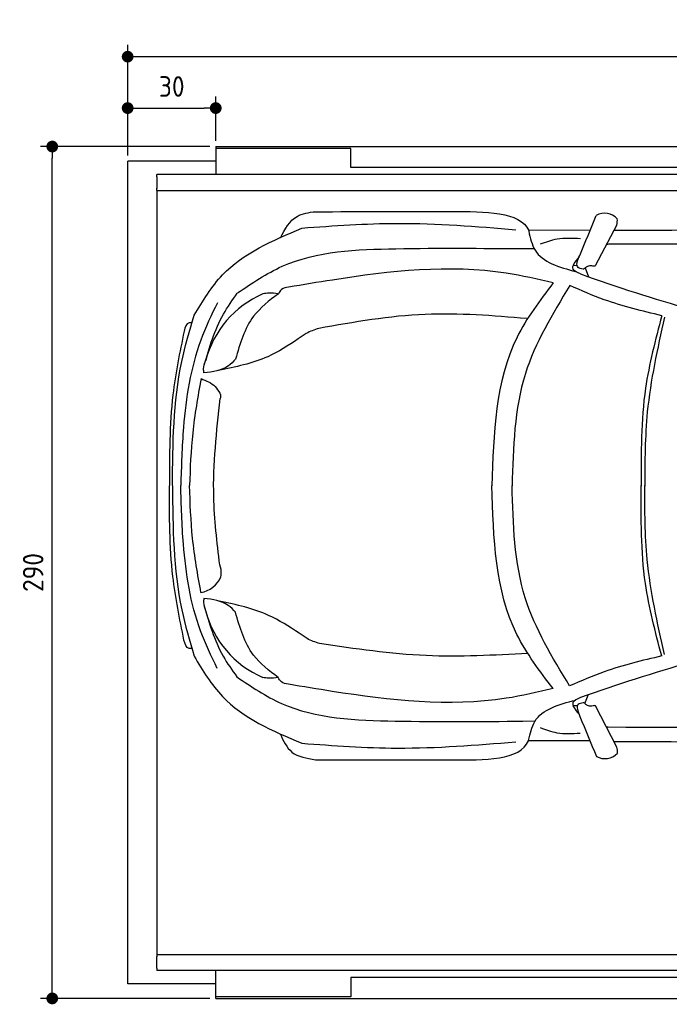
# Model space of a CAD drawing. Header units: millimetres. Extents: x 705 to 7297, y 228 to 3619.
# Tile 1 of 4: x 705 to 2918, y 267 to 3619. Entities that reach past the tile are written whole.
import ezdxf

# ---------------------------------------------------------------- set-up
doc = ezdxf.new("R2010")
doc.units = ezdxf.units.MM
doc.layers.get('0').update_dxf_attribs({"lineweight": 25})
doc.layers.add('4', color=3, linetype='Continuous')
doc.layers.add('5', color=3, linetype='Continuous', lineweight=25)
doc.layers.add('Car', color=10, linetype='Continuous', lineweight=25)
doc.styles.get("Standard").update_dxf_attribs({"font": 'ISOCP.SHX'})
doc.dimstyles.new('GEN-ISO$0', dxfattribs={"dimscale": 20, "dimtxt": 3.5, "dimasz": 2, "dimexe": 2, "dimexo": 1, "dimgap": 1.5, "dimtad": 1, "dimdec": 1, "dimlfac": 0.1, "dimdsep": 46, "dimtxsty": 'Standard', "dimblk": 'PUNKT', "dimcen": 2, "dimclrd": 256, "dimclre": 256, "dimclrt": 2, "dimadec": 0, "dimazin": 0, "dimtp": 0.1, "dimtm": 0.1, "dimtfac": 0.71, "dimtdec": 1, "dimtmove": 2, "dimatfit": 3, "dimldrblk": 'PUNKT', "dimfxl": 1, "dimtolj": 1, "dimarcsym": 0})

# ---------------------------------------------------------------- blocks, each defined once
blk = doc.blocks.new('PUNKT')
at = {"layer": '4', "color": 0, "linetype": 'ByBlock'}
blk.add_line((-0.5, 0), (-1, 0), dxfattribs=at)
at = {"layer": '4', "color": 0, "linetype": 'ByBlock', "const_width": 0.5}
blk.add_lwpolyline([(-0.25, 0, 1), (0.25, 0, 1)], format="xyb", close=True, dxfattribs=at)
blk = doc.blocks.new('*D5')
at = {"layer": '5', "lineweight": -2, "transparency": 16777216}
for p, q in [((1072.7, 3157.3), (1072.7, 3533.4)), ((6272.8, 3157.3), (6272.8, 3533.4)), ((1112.7, 3493.4), (6232.8, 3493.4))]:
    blk.add_line(p, q, dxfattribs=at)
at = {"layer": 'DEFPOINTS', "color": 0, "transparency": 16777216}
for p in [(6272.8, 3493.4), (1072.7, 3137.3), (6272.8, 3137.3)]:
    blk.add_point(p, dxfattribs=at)
at = {"layer": '5', "lineweight": -2, "transparency": 16777216, "xscale": 40, "yscale": 40, "zscale": 40, "rotation": 180}
blk.add_blockref('PUNKT', (1072.7, 3493.4), dxfattribs=at)
at = {"layer": '5', "lineweight": -2, "transparency": 16777216, "xscale": 40, "yscale": 40, "zscale": 40}
blk.add_blockref('PUNKT', (6272.8, 3493.4), dxfattribs=at)
at = {"layer": '5', "color": 2, "transparency": 16777216, "insert": (3672.8, 3573.3), "char_height": 70, "attachment_point": 5}
blk.add_mtext('\\A1;520', dxfattribs=at)
blk = doc.blocks.new('*D6')
at = {"layer": '5', "lineweight": -2, "transparency": 16777216}
for p, q in [((1072.7, 3157.3), (1072.7, 3358.3)), ((1372.7, 3207.3), (1372.7, 3358.3)), ((1112.7, 3318.3), (1332.7, 3318.3))]:
    blk.add_line(p, q, dxfattribs=at)
at = {"layer": 'DEFPOINTS', "color": 0, "transparency": 16777216}
for p in [(1372.7, 3318.3), (1372.7, 3187.3), (1072.7, 3137.3)]:
    blk.add_point(p, dxfattribs=at)
at = {"layer": '5', "lineweight": -2, "transparency": 16777216, "xscale": 40, "yscale": 40, "zscale": 40, "rotation": 180}
blk.add_blockref('PUNKT', (1072.7, 3318.3), dxfattribs=at)
at = {"layer": '5', "lineweight": -2, "transparency": 16777216, "xscale": 40, "yscale": 40, "zscale": 40}
blk.add_blockref('PUNKT', (1372.7, 3318.3), dxfattribs=at)
at = {"layer": '5', "color": 2, "transparency": 16777216, "insert": (1222.8, 3391.9), "char_height": 70, "attachment_point": 5}
blk.add_mtext('\\A1;30', dxfattribs=at)
blk = doc.blocks.new('*D4')
at = {"layer": '5', "lineweight": -2, "transparency": 16777216}
for p, q in [((1352.7, 3187.3), (775.9, 3187.3)), ((815.9, 327.3), (815.9, 3147.3)), ((1352.8, 287.3), (775.9, 287.3))]:
    blk.add_line(p, q, dxfattribs=at)
at = {"layer": 'DEFPOINTS', "color": 0, "transparency": 16777216}
for p in [(815.9, 3187.3), (1372.7, 3187.3), (1372.8, 287.3)]:
    blk.add_point(p, dxfattribs=at)
at = {"layer": '5', "lineweight": -2, "transparency": 16777216, "xscale": 40, "yscale": 40, "zscale": 40}
for p, rotation in [((815.9, 3187.3), 90), ((815.9, 287.3), 270)]:
    blk.add_blockref('PUNKT', p, dxfattribs=dict(at, rotation=rotation))
at = {"layer": '5', "color": 2, "transparency": 16777216, "insert": (750.8, 1737.3), "char_height": 70, "attachment_point": 5, "rotation": 90}
blk.add_mtext('\\A1;290', dxfattribs=at)

msp = doc.modelspace()

# ---------------------------------------------------------------- linework, layer by layer
for p, q in [((1372.73, 3187.27), (4772.73, 3187.27)), ((1372.73, 3187.27), (1372.73, 3092.27)), ((1832.73, 3181.27), (1372.73, 3181.27)), ((1372.73, 3163.27), (1372.73, 3153.27)), ((1372.73, 3153.27), (1372.73, 3092.27)), ((1832.73, 3115.77), (1832.73, 3181.27)), ((1832.73, 3153.27), (1832.73, 3163.27)), ((1832.73, 3115.77), (1832.73, 3153.27)), ((1372.73, 3137.27), (1072.73, 3137.27)), ((1072.77, 337.27), (1072.77, 3137.27)), ((1171.53, 3084.27), (1171.53, 3045.27)), ((1454.13, 3092.27), (1171.67, 3092.27)), ((1372.73, 3092.27), (1175.02, 3092.27)), ((4551.14, 3092.27), (1454.13, 3092.27)), ((4122.73, 3115.77), (1832.73, 3115.77)), ((1858.37, 3115.77), (1859.03, 3115.77)), ((1171.53, 3045.27), (1171.53, 3044.77)), ((1171.67, 3037.27), (1171.72, 437.27)), ((1171.67, 3037.27), (1533.3, 3037.27)), ((1533.3, 3037.27), (6020.48, 3037.27)), ((1171.72, 437.27), (1533.35, 437.27)), ((1533.35, 437.27), (6020.52, 437.27)), ((1171.58, 429.27), (1171.58, 429.77)), ((1171.58, 390.27), (1171.58, 429.27)), ((1454.17, 382.27), (1171.72, 382.27)), ((1372.77, 382.27), (1175.07, 382.27)), ((1372.77, 321.27), (1372.77, 382.27)), ((1372.77, 287.27), (1372.77, 382.27)), ((4651.19, 382.27), (1454.17, 382.27)), ((1372.77, 337.27), (1072.77, 337.27)), ((1832.77, 358.77), (1832.77, 321.27)), ((4122.78, 358.77), (1832.77, 358.77)), ((1832.77, 358.77), (1832.77, 293.27)), ((1858.41, 358.77), (1859.07, 358.77)), ((1372.77, 311.27), (1372.77, 321.27)), ((1832.77, 321.27), (1832.77, 311.27)), ((1832.77, 293.27), (1372.77, 293.27)), ((1372.77, 287.27), (4772.77, 287.27))]:
    msp.add_line(p, q)
at = {"extrusion": (0, 0, -1)}
for centre, major_axis, start_param, end_param in [((1171.67, 3084.27), (0, 8), 4.712389, 6.2831853), ((1171.67, 3045.27), (0, -8), 0, 1.5707963)]:
    msp.add_ellipse(centre, major_axis=major_axis, ratio=0.0174524, start_param=start_param, end_param=end_param, dxfattribs=at)
for centre, major_axis, start_param, end_param in [((1171.72, 429.27), (0, 8), 0, 1.5707963), ((1171.72, 390.27), (0, -8), 4.712389, 6.2831853)]:
    msp.add_ellipse(centre, major_axis=major_axis, ratio=0.0174524, start_param=start_param, end_param=end_param)
at = {"layer": 'Car'}
for p, q in [((2738.68, 2920.78), (2665.52, 2780.8)), ((2646.73, 2903.05), (2438.51, 2901.08)), ((2421.1, 2839.87), (2457.1, 2840.26)), ((2605.32, 2781.22), (2590.3, 2781.92)), ((2630.83, 2774.06), (2642.24, 2744.11)), ((2630.2, 1290.84), (2641.24, 1319.75)), ((2604.69, 1283.61), (2589.91, 1283.2)), ((2739.16, 1143.1), (2666, 1283.08)), ((2418.62, 1231.17), (2460.68, 1232.15)), ((2645.21, 1163.82), (2437.77, 1163.98))]:
    msp.add_line(p, q, dxfattribs=at)
for centre, radius, start, end in [((2697.46, 2901.83), 58.46, 43.10202, 119.1823), ((2684.91, 2935.22), 55.62, 344.91043, 6.76527), ((4698.73, 8590.15), 6197.21, 250.355167, 254.006031), ((1667.18, 2373.91), 339.38, 113.26593, 165.55597), ((1303.77, 1761.81), 94.99, 281.22317, 335.90253), ((1666.89, 1691.81), 339.38, 194.39541, 246.68545), ((4693.17, -4527), 6197.21, 105.945352, 109.596216), ((2685.38, 1128.66), 55.62, 353.23473, 15.08957), ((2697.94, 1162.05), 58.46, 240.8177, 316.89798)]:
    msp.add_arc(centre, radius, start, end, dxfattribs=at)
for points in [[(1592.9, 2876.97), (1649.47, 2949.77), (1712.9, 2965.65)], [(1712.9, 2965.65), (2172.71, 2965.83)], [(2612.54, 2816.81), (2668.96, 2952.87)], [(1666.44, 2909.74), (1991.8, 2925.85), (2394.99, 2904.33)], [(1299.29, 2613.1), (1396.18, 2750.8), (1666.44, 2909.74)], [(2438.51, 2901.08), (2438.69, 2900.39), (2438.79, 2899.21)], [(2438.79, 2899.21), (2460.09, 2834.93), (2598.53, 2761.71)], [(2478.86, 2855.97), (2535.41, 2873.03), (2614.73, 2874.33)], [(5275.15, 2751.44), (4626.06, 2810.37), (2710.46, 2854.59)], [(1447.04, 2689.07), (1599.19, 2779.6), (1985.91, 2839.64), (2421.1, 2839.87)], [(2522.27, 2723.04), (2362.4, 2756.14), (1769.89, 2733.02), (1620.65, 2708.67)], [(2615.3, 2753.65), (2589.99, 2770.36), (2610.89, 2810.92)], [(2630.83, 2774.06), (2626.71, 2770.58), (2623.85, 2770.17)], [(2653.36, 2781.6), (2638.67, 2779.51), (2630.83, 2774.06)], [(2522.27, 2723.04), (2398.94, 2538.48), (2313.51, 2032.07)], [(1333.1, 2442.6), (1399.05, 2617.08), (1445.77, 2687.73)], [(1585.9, 2686.23), (1501.75, 2609.83), (1440.3, 2463.56)], [(1585.9, 2686.23), (1553.6, 2688.66), (1533.13, 2685.69)], [(1620.65, 2708.67), (1596.95, 2700.47), (1585.9, 2686.23)], [(2578.69, 2714.03), (2427.32, 2414.45), (2382.12, 2032)], [(2892.02, 2611.49), (2696.19, 2665.76), (2578.69, 2714.03)], [(1378.4, 2655.77), (1321.66, 2527.84), (1262.82, 2231.88), (1253.59, 2033.14)], [(2432.43, 2601.6), (2086.48, 2616), (1723.25, 2568.25)], [(1225.3, 2033.26), (1257.15, 2455.55), (1299.29, 2613.1)], [(1291.66, 2587.2), (1282.23, 2587.2), (1264.93, 2559.02)], [(2892.02, 2611.49), (2836.55, 2364.46), (2821.74, 2031.56)], [(2901.19, 2606.42), (2842.63, 2283.73), (2833.94, 2031.55)], [(1264.93, 2559.02), (1226.88, 2342.04), (1215.14, 2033.48)], [(1723.25, 2568.25), (1680.86, 2550.94), (1653.29, 2532.48)], [(1653.29, 2532.48), (1549.7, 2471.91), (1381.81, 2425.41)], [(1332.44, 2416.77), (1331.27, 2430.84), (1338.53, 2458.56)], [(1440.3, 2463.56), (1415.77, 2440.85), (1332.44, 2416.77)], [(1322.57, 2397.38), (1294.09, 2212.03), (1283.42, 2033.11)], [(1322.57, 2397.38), (1370.62, 2370.22), (1386.71, 2347.95)], [(1386.71, 2347.95), (1388.71, 2342.08), (1388.2, 2329.11)], [(1386.64, 1762.87), (1365.96, 1995.35), (1388.2, 2329.11)], [(1264.48, 1507.04), (1226.62, 1724.05), (1215.14, 2032.62)], [(1225.3, 2032.84), (1256.8, 1610.52), (1298.8, 1452.93)], [(1377.87, 1410.2), (1321.24, 1538.18), (1262.66, 1834.19), (1253.59, 2032.93)], [(1322.26, 1668.63), (1293.94, 1854.01), (1283.42, 2032.94)], [(2521.69, 1341.95), (2398.51, 1526.62), (2313.51, 2033.1)], [(2578.12, 1350.91), (2427, 1650.63), (2382.12, 2033.11)], [(2891.53, 1453.19), (2836.26, 1700.27), (2821.74, 2033.18)], [(2900.7, 1458.25), (2842.42, 1780.99), (2833.94, 2033.18)], [(1390.48, 1723.02), (1391.68, 1731.09), (1386.64, 1762.87)], [(1332.12, 1649.24), (1330.93, 1635.17), (1338.17, 1607.44)], [(1439.94, 1602.35), (1415.42, 1625.08), (1332.12, 1649.24)], [(1331.88, 1627.1), (1397.83, 1452.62), (1444.56, 1381.97)], [(1656.51, 1530.85), (1552.91, 1591.43), (1385.09, 1639.49)], [(1585.35, 1379.56), (1501.27, 1456.03), (1439.94, 1602.35)], [(1726.46, 1495.08), (1684.08, 1512.4), (1656.51, 1530.85)], [(1291.19, 1478.84), (1281.76, 1478.84), (1264.48, 1507.04)], [(2435.65, 1461.73), (2089.7, 1454.39), (1726.46, 1495.08)], [(1298.8, 1452.93), (1395.57, 1315.15), (1665.7, 1155.98)], [(2891.53, 1453.19), (2695.65, 1399.09), (2578.12, 1350.91)], [(1444.56, 1381.97), (1596.71, 1291.45), (1983.42, 1231.41), (2418.62, 1231.17)], [(1585.35, 1379.56), (1553.05, 1377.16), (1532.57, 1380.14)], [(1620.08, 1357.08), (1596.39, 1365.31), (1585.35, 1379.56)], [(2521.69, 1341.95), (2361.79, 1308.99), (1769.3, 1332.61), (1620.08, 1357.08)], [(2614.69, 1311.26), (2589.36, 1294.57), (2609.95, 1255.51)], [(5274.54, 1311.22), (4625.4, 1252.83), (2709.76, 1210.24)], [(2438.06, 1165.85), (2459.41, 1230.12), (2597.91, 1303.22)], [(2631.3, 1289.82), (2627.19, 1293.3), (2624.32, 1293.71)], [(2653.84, 1282.28), (2639.14, 1284.37), (2631.3, 1289.82)], [(2613.01, 1247.07), (2669.43, 1111.01)], [(2478.17, 1209.06), (2534.7, 1191.96), (2614.01, 1190.58)], [(1592.05, 1188.01), (1632.2, 1126.12), (1712.11, 1100.04)], [(1665.7, 1155.98), (1991.04, 1139.6), (2394.25, 1160.77)], [(2437.77, 1163.98), (2437.95, 1164.68), (2438.06, 1165.85)], [(1712.11, 1100.04), (2171.92, 1099.46)]]:
    msp.add_spline(points, degree=3, dxfattribs=at)
for points in [[(2172.71, 2965.83), (2291.57, 2966.47), (2410.44, 2967.11), (2438.51, 2901.08)], [(2710.46, 2854.59), (2708.25, 2854.14), (2706.05, 2853.68), (2703.86, 2853.22)], [(2709.76, 1210.24), (2707.56, 1210.7), (2705.36, 1211.16), (2703.37, 1211.57)], [(2171.92, 1099.46), (2290.78, 1098.72), (2409.65, 1097.98), (2437.77, 1163.98)]]:
    msp.add_open_spline(points, degree=3, dxfattribs=at)
for points, knots in [([(2729.09, 2902.42), (3078.77, 2903.95), (3644.25, 2905.78), (4209.72, 2903), (4425.5, 2901.6)], [30.8675023, 30.8675023, 30.8675023, 30.8675023, 135.7738464, 200.5104278, 200.5104278, 200.5104278, 200.5104278]), ([(2729.07, 1162.4), (3073.8, 1160.59), (3641.39, 1158.26), (4208.98, 1160.56), (4424.76, 1161.78)], [30.2317921, 30.2317921, 30.2317921, 30.2317921, 135.7738464, 200.5104278, 200.5104278, 200.5104278, 200.5104278])]:
    msp.add_open_spline(points, degree=3, knots=knots, dxfattribs=at)
for points, end_tangent in [([(2623.85, 2770.17), (2606.99, 2775.47), (2612.54, 2816.81)], (0.3266411, 0.9451485)), ([(2665.52, 2780.8), (2661.2, 2779.91), (2653.36, 2781.6)], (-0.9939709, -0.1096446)), ([(2624.32, 1293.71), (2607.46, 1288.41), (2613.01, 1247.07)], (0.3266411, -0.9451485)), ([(2666, 1283.08), (2661.67, 1283.97), (2653.84, 1282.28)], (-0.9939709, 0.1096446))]:
    msp.add_spline(points, degree=3, dxfattribs=dict(at, end_tangent=end_tangent))

# ---------------------------------------------------------------- dimensions: what is measured, and where the dimension line sits
at = {"layer": '5'}
dim = msp.add_linear_dim(base=(6272.78, 3493.4), p1=(1072.73, 3137.27), p2=(6272.78, 3137.27), dimstyle='GEN-ISO$0', override={"dimtad": 3}, dxfattribs=at)
dim.commit()
dim.dimension.update_dxf_attribs({"geometry": '*D5', "text_midpoint": (3672.78, 3573.28), "dimtype": 160})
dim = msp.add_linear_dim(base=(1372.73, 3318.28), p1=(1072.73, 3137.27), p2=(1372.73, 3187.27), dimstyle='GEN-ISO$0', dxfattribs=at)
dim.commit()
dim.dimension.update_dxf_attribs({"geometry": '*D6', "text_midpoint": (1222.75, 3391.85), "dimtype": 160})
dim = msp.add_linear_dim(base=(815.85, 3187.27), p1=(1372.77, 287.27), p2=(1372.73, 3187.27), angle=90, dimstyle='GEN-ISO$0', dxfattribs=at)
dim.commit()
dim.dimension.update_dxf_attribs({"geometry": '*D4', "text_midpoint": (750.85, 1737.27)})

doc.saveas('drawing.dxf')
